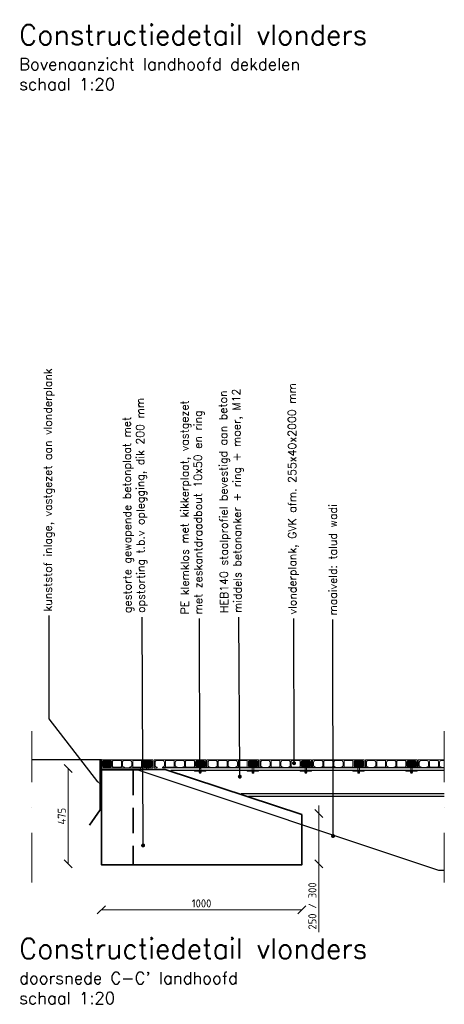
# Model space of a CAD drawing. Header units: metres. Extents: x -95462 to 707558, y 0 to 358316.
# Tile 23 of 50: x 186632 to 188750, y 221612 to 226523. Entities that reach past the tile are written whole.
import ezdxf
from ezdxf import colors
from ezdxf.entities.mleader import LeaderData, LeaderLine
from ezdxf.math import Vec2, Vec3

# ---------------------------------------------------------------- set-up
doc = ezdxf.new("R2010")
doc.units = ezdxf.units.M
doc.header["$LTSCALE"] = 20
doc.linetypes.add('DASHDOT', pattern=[25.4, 12.7, -6.35, 0, -6.35])
doc.linetypes.add('HIDDEN', pattern=[9.525, 6.35, -3.175])
doc.layers.add('BL14_TALUD', color=11, linetype='Continuous')
doc.layers.add('tt00_tekst', color=7, linetype='Continuous')
for name, color, linetype, lineweight in [('N-WE-BC-BETONVORM_IN HET WERK GESTORT-G', 50, 'Continuous', 35), ('N-WE-HC-HOUTVORM-G', 30, 'Continuous', 18), ('N-WE-HC-HOUTVORM-KLEMKLOS-G', 11, 'Continuous', 15), ('N-WE-SC-STAALVORM_HEA 140-G', 140, 'Continuous', 25), ('N-WE-VH-VERHARDING_GEOTEXTIEL-G', 252, 'Continuous', 35), ('TL46_Oplegvilt', 2, 'Continuous', 13), ('TL49_Doorsteekanker', 11, 'Continuous', 13), ('TL49_kikkerplaat', 11, 'Continuous', 13), ('X-XX-AL-AANPIJLING-M', 7, 'Continuous', 18), ('X-XX-AL-BREEKLIJN-G', 7, 'DASHDOT', 18), ('X-XX-AL-M', 7, 'Continuous', 18)]:
    doc.layers.add(name, color=color, linetype=linetype, lineweight=lineweight)
doc.styles.add('NLCS-ISO', font='NLCS-ISO.ttf')
doc.styles.add('ROMANS', font='romans.shx')
doc.dimstyles.new('NLCS RODOR-DIM-020mm$0', dxfattribs={"dimscale": 20, "dimtxt": 2, "dimasz": 2, "dimexe": 1.25, "dimexo": 0.625, "dimtad": 1, "dimdec": 0, "dimzin": 1, "dimdsep": 46, "dimtxsty": 'NLCS-ISO', "dimblk": 'OBLIQUE', "dimcen": 0, "dimse1": 1, "dimse2": 1, "dimclrd": 256, "dimclre": 1, "dimclrt": 256, "dimadec": 0, "dimazin": 0, "dimtfac": 1, "dimtdec": 0, "dimtmove": 0, "dimatfit": 0, "dimfxl": 1, "dimtolj": 1, "dimtzin": 0, "dimlwd": -1, "dimlwe": -1, "dimarcsym": 0})

# ---------------------------------------------------------------- blocks, each defined once
blk = doc.blocks.new('_Oblique')
at = {"color": 0, "linetype": 'ByBlock', "lineweight": -2}
blk.add_line((-0.5, -0.5), (0.5, 0.5), dxfattribs=at)
blk = doc.blocks.new('*D107')
at = {"layer": 'Defpoints', "color": 0, "transparency": 16777216}
for p in [(187039.4, 222312.7), (188039.4, 222312.7), (188039.4, 222082.5)]:
    blk.add_point(p, dxfattribs=at)
at = {"layer": 'X-XX-AL-M', "transparency": 16777216}
blk.add_line((187039.4, 222082.5), (188039.4, 222082.5), dxfattribs=at)
at = {"layer": 'X-XX-AL-M', "transparency": 16777216, "xscale": 40, "yscale": 40, "zscale": 40, "rotation": 180}
blk.add_blockref('_Oblique', (187039.4, 222082.5), dxfattribs=at)
at = {"layer": 'X-XX-AL-M', "transparency": 16777216, "xscale": 40, "yscale": 40, "zscale": 40}
blk.add_blockref('_Oblique', (188039.4, 222082.5), dxfattribs=at)
at = {"layer": 'X-XX-AL-M', "transparency": 16777216, "insert": (187539.4, 222115), "char_height": 40, "attachment_point": 5, "style": 'NLCS-ISO'}
blk.add_mtext('\\A1;1000', dxfattribs=at)
blk = doc.blocks.new('*D108')
at = {"layer": 'Defpoints', "color": 0, "transparency": 16777216}
for p in [(188039.4, 222562.7), (188039.4, 222312.7), (188124.5, 222312.7)]:
    blk.add_point(p, dxfattribs=at)
at = {"layer": 'X-XX-AL-M', "transparency": 16777216}
for p, q in [((188124.5, 222562.7), (188124.5, 222602.7)), ((188124.5, 222562.7), (188124.5, 222312.7)), ((188124.5, 222312.7), (188124.5, 221971.7))]:
    blk.add_line(p, q, dxfattribs=at)
at = {"layer": 'X-XX-AL-M', "transparency": 16777216, "xscale": 40, "yscale": 40, "zscale": 40}
for p, rotation in [((188124.5, 222562.7), 270), ((188124.5, 222312.7), 90)]:
    blk.add_blockref('_Oblique', p, dxfattribs=dict(at, rotation=rotation))
at = {"layer": 'X-XX-AL-M', "transparency": 16777216, "insert": (188092, 222102.2), "char_height": 40, "attachment_point": 5, "rotation": 90, "style": 'NLCS-ISO'}
blk.add_mtext('\\A1;250 / 300', dxfattribs=at)
blk = doc.blocks.new('*D109')
at = {"layer": 'Defpoints', "color": 0, "transparency": 16777216}
for p in [(187039.4, 222787.7), (186874.6, 222312.7), (187039.4, 222312.7)]:
    blk.add_point(p, dxfattribs=at)
at = {"layer": 'X-XX-AL-M', "transparency": 16777216}
blk.add_line((186874.6, 222787.7), (186874.6, 222312.7), dxfattribs=at)
at = {"layer": 'X-XX-AL-M', "transparency": 16777216, "xscale": 40, "yscale": 40, "zscale": 40}
for p, rotation in [((186874.6, 222787.7), 90), ((186874.6, 222312.7), 270)]:
    blk.add_blockref('_Oblique', p, dxfattribs=dict(at, rotation=rotation))
at = {"layer": 'X-XX-AL-M', "transparency": 16777216, "insert": (186842.1, 222550.2), "char_height": 40, "attachment_point": 5, "rotation": 90, "style": 'NLCS-ISO'}
blk.add_mtext('\\A1;475', dxfattribs=at)
blk = doc.blocks.new('_Dot')
at = {"color": 0, "linetype": 'ByBlock', "lineweight": -2}
blk.add_line((-0.5, 0), (-1, 0), dxfattribs=at)
at = {"color": 0, "linetype": 'ByBlock', "const_width": 0.5}
blk.add_lwpolyline([(-0.25, 0, 1), (0.25, 0, 1)], format="xyb", close=True, dxfattribs=at)
blk = doc.blocks.new('A$C8326db8a')
at = {"layer": 'N-WE-HC-HOUTVORM-G', "flags": 128}
blk.add_lwpolyline([(201, 40), (156.5, 40), (100.5, 40), (56, 40), (0, 40), (0, 0), (15.2, 0), (15.2, 4), (13.2, 4), (7, 7.6, -0.267949), (5, 11.1), (5, 29, -0.414214), (13, 37), (43, 37, -0.414214), (51, 29), (51, 10.9, -0.267949), (49, 7.4), (43.1, 4), (40.8, 4), (40.8, 0), (56, 0), (100.5, 0), (115.8, 0), (115.8, 4), (113.8, 4), (107.5, 7.6, -0.267949), (105.5, 11.1), (105.5, 29, -0.414214), (113.5, 37), (143.5, 37, -0.414214), (151.5, 29), (151.5, 10.9, -0.267949), (149.5, 7.4), (143.6, 4), (141.2, 4), (141.2, 0), (156.5, 0), (201.5, 0), (216.8, 0), (216.8, 4), (214.8, 4), (208.5, 7.6, -0.267949), (206.5, 11.1), (206.5, 29, -0.414214), (214.5, 37), (244.5, 37, -0.414214), (252.5, 29), (252.5, 10.9, -0.267949), (250.5, 7.4), (244.6, 4), (242.2, 4), (242.2, 0), (257.5, 0), (257.5, 40), (201.5, 40)], format="xyb", dxfattribs=at)
for points in [[(56, 8), (56, 33, -0.414214), (60, 37), (96.5, 37, -0.414214), (100.5, 33), (100.5, 8, -0.414214), (96.5, 4), (60, 4, -0.414214)], [(156.5, 8), (156.5, 33, -0.414214), (160.5, 37), (197, 37, -0.414214), (201, 33), (201, 8, -0.414214), (197, 4), (160.5, 4, -0.414214)]]:
    blk.add_lwpolyline(points, format="xyb", close=True, dxfattribs=at)
blk = doc.blocks.new('A$C301965ac')
at = {"layer": 'TL49_Doorsteekanker'}
for p, q in [((-1.5, 3.5), (-1.5, 8.5)), ((1.5, 3.5), (1.5, 8.5))]:
    blk.add_line(p, q, dxfattribs=at)
for points in [[(5.5, 10), (-5.5, 10), (-5.5, 8.5), (5.5, 8.5)], [(4.5, 8.5), (-4.5, 8.5), (-4.5, 3.5), (4.5, 3.5)]]:
    blk.add_lwpolyline(points, close=True, dxfattribs=at)
blk.add_lwpolyline([(-4, 3.5), (-4, 0), (4, 0), (4, 3.5)], dxfattribs=at)

msp = doc.modelspace()

# ---------------------------------------------------------------- hatches: boundary and pattern name
at = {"layer": 'N-WE-HC-HOUTVORM-KLEMKLOS-G'}
h = msp.add_hatch(dxfattribs=at)
h.set_pattern_fill('LANGSHOUT', color=256, angle=45)
h.set_pattern_definition([(45, (6549.254, 3.5355), (-3.53553391, 3.53553391), [])])
edge = h.paths.add_edge_path()
edge.add_arc((187082.411, 222819.66), 8, 0, 90)
edge.add_line((187082.411, 222827.66), (187052.411, 222827.66))
edge.add_arc((187052.411, 222819.66), 8, 90, 180)
edge.add_line((187044.411, 222819.66), (187044.411, 222801.732))
edge.add_arc((187048.411, 222801.732), 4, 180, 240)
edge.add_line((187046.411, 222798.268), (187052.661, 222794.66))
edge.add_line((187052.661, 222794.66), (187054.661, 222794.66))
edge.add_line((187054.661, 222794.66), (187054.661, 222790.66))
edge.add_line((187054.661, 222790.66), (187080.161, 222790.66))
edge.add_line((187080.161, 222790.66), (187080.161, 222794.66))
edge.add_line((187080.161, 222794.66), (187082.516, 222794.66))
edge.add_line((187082.516, 222794.66), (187088.411, 222798.063))
edge.add_arc((187086.411, 222801.527), 4, 300, 360)
edge.add_line((187090.411, 222801.527), (187090.411, 222819.66))
h = msp.add_hatch(dxfattribs=at)
h.set_pattern_fill('LANGSHOUT', color=256, angle=45)
h.set_pattern_definition([(45, (6750.754, 3.5355), (-3.53553391, 3.53553391), [])])
edge = h.paths.add_edge_path()
edge.add_arc((187283.911, 222819.66), 8, 0, 90)
edge.add_line((187283.911, 222827.66), (187253.911, 222827.66))
edge.add_arc((187253.911, 222819.66), 8, 90, 180)
edge.add_line((187245.911, 222819.66), (187245.911, 222801.732))
edge.add_arc((187249.911, 222801.732), 4, 180, 240)
edge.add_line((187247.911, 222798.268), (187254.161, 222794.66))
edge.add_line((187254.161, 222794.66), (187256.161, 222794.66))
edge.add_line((187256.161, 222794.66), (187256.161, 222790.66))
edge.add_line((187256.161, 222790.66), (187281.661, 222790.66))
edge.add_line((187281.661, 222790.66), (187281.661, 222794.66))
edge.add_line((187281.661, 222794.66), (187284.016, 222794.66))
edge.add_line((187284.016, 222794.66), (187289.911, 222798.063))
edge.add_arc((187287.911, 222801.527), 4, 300, 360)
edge.add_line((187291.911, 222801.527), (187291.911, 222819.66))
h = msp.add_hatch(dxfattribs=at)
h.set_pattern_fill('LANGSHOUT', color=256, angle=45)
h.set_pattern_definition([(45, (7014.254, 3.5355), (-3.53553391, 3.53553391), [])])
edge = h.paths.add_edge_path()
edge.add_arc((187547.411, 222819.66), 8, 0, 90)
edge.add_line((187547.411, 222827.66), (187517.411, 222827.66))
edge.add_arc((187517.411, 222819.66), 8, 90, 180)
edge.add_line((187509.411, 222819.66), (187509.411, 222801.732))
edge.add_arc((187513.411, 222801.732), 4, 180, 240)
edge.add_line((187511.411, 222798.268), (187517.661, 222794.66))
edge.add_line((187517.661, 222794.66), (187519.661, 222794.66))
edge.add_line((187519.661, 222794.66), (187519.661, 222790.66))
edge.add_line((187519.661, 222790.66), (187545.161, 222790.66))
edge.add_line((187545.161, 222790.66), (187545.161, 222794.66))
edge.add_line((187545.161, 222794.66), (187547.516, 222794.66))
edge.add_line((187547.516, 222794.66), (187553.411, 222798.063))
edge.add_arc((187551.411, 222801.527), 4, 300, 360)
edge.add_line((187555.411, 222801.527), (187555.411, 222819.66))
h = msp.add_hatch(dxfattribs=at)
h.set_pattern_fill('LANGSHOUT', color=256, angle=45)
h.set_pattern_definition([(45, (7277.754, 3.5355), (-3.53553391, 3.53553391), [])])
edge = h.paths.add_edge_path()
edge.add_arc((187810.911, 222819.66), 8, 0, 90)
edge.add_line((187810.911, 222827.66), (187780.911, 222827.66))
edge.add_arc((187780.911, 222819.66), 8, 90, 180)
edge.add_line((187772.911, 222819.66), (187772.911, 222801.732))
edge.add_arc((187776.911, 222801.732), 4, 180, 240)
edge.add_line((187774.911, 222798.268), (187781.161, 222794.66))
edge.add_line((187781.161, 222794.66), (187783.161, 222794.66))
edge.add_line((187783.161, 222794.66), (187783.161, 222790.66))
edge.add_line((187783.161, 222790.66), (187808.661, 222790.66))
edge.add_line((187808.661, 222790.66), (187808.661, 222794.66))
edge.add_line((187808.661, 222794.66), (187811.016, 222794.66))
edge.add_line((187811.016, 222794.66), (187816.911, 222798.063))
edge.add_arc((187814.911, 222801.527), 4, 300, 360)
edge.add_line((187818.911, 222801.527), (187818.911, 222819.66))
h = msp.add_hatch(dxfattribs=at)
h.set_pattern_fill('LANGSHOUT', color=256, angle=45)
h.set_pattern_definition([(45, (7541.254, 3.5355), (-3.53553391, 3.53553391), [])])
edge = h.paths.add_edge_path()
edge.add_arc((188074.411, 222819.66), 8, 0, 90)
edge.add_line((188074.411, 222827.66), (188044.411, 222827.66))
edge.add_arc((188044.411, 222819.66), 8, 90, 180)
edge.add_line((188036.411, 222819.66), (188036.411, 222801.732))
edge.add_arc((188040.411, 222801.732), 4, 180, 240)
edge.add_line((188038.411, 222798.268), (188044.661, 222794.66))
edge.add_line((188044.661, 222794.66), (188046.661, 222794.66))
edge.add_line((188046.661, 222794.66), (188046.661, 222790.66))
edge.add_line((188046.661, 222790.66), (188072.161, 222790.66))
edge.add_line((188072.161, 222790.66), (188072.161, 222794.66))
edge.add_line((188072.161, 222794.66), (188074.516, 222794.66))
edge.add_line((188074.516, 222794.66), (188080.411, 222798.063))
edge.add_arc((188078.411, 222801.527), 4, 300, 360)
edge.add_line((188082.411, 222801.527), (188082.411, 222819.66))
h = msp.add_hatch(dxfattribs=at)
h.set_pattern_fill('LANGSHOUT', color=256, angle=45)
h.set_pattern_definition([(45, (7804.754, 3.5355), (-3.53553391, 3.53553391), [])])
edge = h.paths.add_edge_path()
edge.add_arc((188337.911, 222819.66), 8, 0, 90)
edge.add_line((188337.911, 222827.66), (188307.911, 222827.66))
edge.add_arc((188307.911, 222819.66), 8, 90, 180)
edge.add_line((188299.911, 222819.66), (188299.911, 222801.732))
edge.add_arc((188303.911, 222801.732), 4, 180, 240)
edge.add_line((188301.911, 222798.268), (188308.161, 222794.66))
edge.add_line((188308.161, 222794.66), (188310.161, 222794.66))
edge.add_line((188310.161, 222794.66), (188310.161, 222790.66))
edge.add_line((188310.161, 222790.66), (188335.661, 222790.66))
edge.add_line((188335.661, 222790.66), (188335.661, 222794.66))
edge.add_line((188335.661, 222794.66), (188338.016, 222794.66))
edge.add_line((188338.016, 222794.66), (188343.911, 222798.063))
edge.add_arc((188341.911, 222801.527), 4, 300, 360)
edge.add_line((188345.911, 222801.527), (188345.911, 222819.66))
h = msp.add_hatch(dxfattribs=at)
h.set_pattern_fill('LANGSHOUT', color=256, angle=45)
h.set_pattern_definition([(45, (8068.254, 3.5355), (-3.53553391, 3.53553391), [])])
edge = h.paths.add_edge_path()
edge.add_arc((188601.411, 222819.66), 8, 0, 90)
edge.add_line((188601.411, 222827.66), (188571.411, 222827.66))
edge.add_arc((188571.411, 222819.66), 8, 90, 180)
edge.add_line((188563.411, 222819.66), (188563.411, 222801.732))
edge.add_arc((188567.411, 222801.732), 4, 180, 240)
edge.add_line((188565.411, 222798.268), (188571.661, 222794.66))
edge.add_line((188571.661, 222794.66), (188573.661, 222794.66))
edge.add_line((188573.661, 222794.66), (188573.661, 222790.66))
edge.add_line((188573.661, 222790.66), (188599.161, 222790.66))
edge.add_line((188599.161, 222790.66), (188599.161, 222794.66))
edge.add_line((188599.161, 222794.66), (188601.516, 222794.66))
edge.add_line((188601.516, 222794.66), (188607.411, 222798.063))
edge.add_arc((188605.411, 222801.527), 4, 300, 360)
edge.add_line((188609.411, 222801.527), (188609.411, 222819.66))

# ---------------------------------------------------------------- linework, layer by layer
at = {"layer": 'BL14_TALUD', "flags": 128}
for points in [[(187039.411, 222830.66), (186691.992, 222830.66)], [(187039.411, 222780.66), (187221.297, 222780.66), (188721.297, 222280.66), (188749.985, 222280.66)]]:
    msp.add_lwpolyline(points, dxfattribs=at)
at = {"layer": 'N-WE-BC-BETONVORM_IN HET WERK GESTORT-G', "linetype": 'HIDDEN'}
msp.add_line((187198.911, 222782.66), (187198.911, 222307.66), dxfattribs=at)
at = {"layer": 'N-WE-BC-BETONVORM_IN HET WERK GESTORT-G', "flags": 128}
msp.add_lwpolyline([(188039.411, 222557.66), (187358.411, 222782.66), (187198.911, 222782.66), (187039.411, 222782.66), (187039.411, 222507.66), (187039.411, 222307.66), (188039.411, 222307.66), (188039.411, 222557.66)], dxfattribs=at)
at = {"layer": 'N-WE-HC-HOUTVORM-G', "ltscale": 5, "flags": 128}
msp.add_lwpolyline([(188749.985, 222830.66), (188720.911, 222830.66), (188676.411, 222830.66), (188620.411, 222830.66), (188620.411, 222790.66), (188635.661, 222790.66), (188635.661, 222794.66), (188633.661, 222794.66), (188627.411, 222798.268, -0.26794919), (188625.411, 222801.732), (188625.411, 222819.66, -0.41421356), (188633.411, 222827.66), (188663.411, 222827.66, -0.41421356), (188671.411, 222819.66), (188671.411, 222801.527, -0.26794919), (188669.411, 222798.063), (188663.516, 222794.66), (188661.161, 222794.66), (188661.161, 222790.66), (188676.411, 222790.66), (188720.911, 222790.66), (188736.161, 222790.66), (188736.161, 222794.66), (188734.161, 222794.66), (188727.911, 222798.268, -0.26794919), (188725.911, 222801.732), (188725.911, 222819.66, -0.41421356), (188733.911, 222827.66), (188749.985, 222827.66)], format="xyb", dxfattribs=at)
msp.add_lwpolyline([(188676.411, 222798.66), (188676.411, 222823.66, -0.41421356), (188680.411, 222827.66), (188716.911, 222827.66, -0.41421356), (188720.911, 222823.66), (188720.911, 222798.66, -0.41421356), (188716.911, 222794.66), (188680.411, 222794.66, -0.41421356)], format="xyb", close=True, dxfattribs=at)
at = {"layer": 'N-WE-HC-HOUTVORM-KLEMKLOS-G', "flags": 128}
for points in [[(187090.411, 222819.66, 0.41421356), (187082.411, 222827.66), (187052.411, 222827.66, 0.41421356), (187044.411, 222819.66), (187044.411, 222801.732, 0.26794919), (187046.411, 222798.268), (187052.661, 222794.66), (187054.661, 222794.66), (187054.661, 222790.66), (187080.161, 222790.66), (187080.161, 222794.66), (187082.516, 222794.66), (187088.411, 222798.063, 0.26794919), (187090.411, 222801.527)], [(187291.911, 222819.66, 0.41421356), (187283.911, 222827.66), (187253.911, 222827.66, 0.41421356), (187245.911, 222819.66), (187245.911, 222801.732, 0.26794919), (187247.911, 222798.268), (187254.161, 222794.66), (187256.161, 222794.66), (187256.161, 222790.66), (187281.661, 222790.66), (187281.661, 222794.66), (187284.016, 222794.66), (187289.911, 222798.063, 0.26794919), (187291.911, 222801.527)], [(187555.411, 222819.66, 0.41421356), (187547.411, 222827.66), (187517.411, 222827.66, 0.41421356), (187509.411, 222819.66), (187509.411, 222801.732, 0.26794919), (187511.411, 222798.268), (187517.661, 222794.66), (187519.661, 222794.66), (187519.661, 222790.66), (187545.161, 222790.66), (187545.161, 222794.66), (187547.516, 222794.66), (187553.411, 222798.063, 0.26794919), (187555.411, 222801.527)], [(187818.911, 222819.66, 0.41421356), (187810.911, 222827.66), (187780.911, 222827.66, 0.41421356), (187772.911, 222819.66), (187772.911, 222801.732, 0.26794919), (187774.911, 222798.268), (187781.161, 222794.66), (187783.161, 222794.66), (187783.161, 222790.66), (187808.661, 222790.66), (187808.661, 222794.66), (187811.016, 222794.66), (187816.911, 222798.063, 0.26794919), (187818.911, 222801.527)], [(188082.411, 222819.66, 0.41421356), (188074.411, 222827.66), (188044.411, 222827.66, 0.41421356), (188036.411, 222819.66), (188036.411, 222801.732, 0.26794919), (188038.411, 222798.268), (188044.661, 222794.66), (188046.661, 222794.66), (188046.661, 222790.66), (188072.161, 222790.66), (188072.161, 222794.66), (188074.516, 222794.66), (188080.411, 222798.063, 0.26794919), (188082.411, 222801.527)], [(188345.911, 222819.66, 0.41421356), (188337.911, 222827.66), (188307.911, 222827.66, 0.41421356), (188299.911, 222819.66), (188299.911, 222801.732, 0.26794919), (188301.911, 222798.268), (188308.161, 222794.66), (188310.161, 222794.66), (188310.161, 222790.66), (188335.661, 222790.66), (188335.661, 222794.66), (188338.016, 222794.66), (188343.911, 222798.063, 0.26794919), (188345.911, 222801.527)], [(188609.411, 222819.66, 0.41421356), (188601.411, 222827.66), (188571.411, 222827.66, 0.41421356), (188563.411, 222819.66), (188563.411, 222801.732, 0.26794919), (188565.411, 222798.268), (188571.661, 222794.66), (188573.661, 222794.66), (188573.661, 222790.66), (188599.161, 222790.66), (188599.161, 222794.66), (188601.516, 222794.66), (188607.411, 222798.063, 0.26794919), (188609.411, 222801.527)]]:
    msp.add_lwpolyline(points, format="xyb", close=True, dxfattribs=at)
for points in [[(187256.161, 222790.66), (187281.661, 222790.66)], [(187513.661, 222790.66), (187539.161, 222790.66)], [(187777.161, 222790.66), (187802.661, 222790.66)], [(188040.661, 222790.66), (188066.161, 222790.66)], [(188304.161, 222790.66), (188329.661, 222790.66)], [(188567.661, 222790.66), (188593.161, 222790.66)]]:
    msp.add_lwpolyline(points, dxfattribs=at)
at = {"layer": 'N-WE-SC-STAALVORM_HEA 140-G', "flags": 128}
for points in [[(188749.985, 222790.66), (187349.411, 222790.66)], [(188749.985, 222778.66), (187385.651, 222778.66)], [(187736.744, 222662.66), (188749.985, 222662.66)], [(187773.064, 222650.66), (188749.985, 222650.66)]]:
    msp.add_lwpolyline(points, dxfattribs=at)
at = {"layer": 'N-WE-VH-VERHARDING_GEOTEXTIEL-G', "flags": 128}
msp.add_lwpolyline([(186980.036, 222504.92), (187034.411, 222582.242), (187034.411, 222830.66)], dxfattribs=at)
at = {"layer": 'TL46_Oplegvilt'}
msp.add_lwpolyline([(187234.411, 222790.66), (187039.411, 222790.66), (187039.411, 222782.66), (187234.411, 222782.66)], close=True, dxfattribs=at)
at = {"layer": 'TL49_Doorsteekanker'}
msp.add_lwpolyline([(187264.911, 222782.66), (187264.911, 222814.66), (187272.911, 222814.66), (187272.911, 222782.66)], dxfattribs=at)
for points in [[(187536.411, 222774.66), (187528.411, 222774.66), (187528.411, 222814.66), (187536.411, 222814.66)], [(187799.911, 222774.66), (187791.911, 222774.66), (187791.911, 222814.66), (187799.911, 222814.66)], [(188063.411, 222774.66), (188055.411, 222774.66), (188055.411, 222814.66), (188063.411, 222814.66)], [(188326.911, 222774.66), (188318.911, 222774.66), (188318.911, 222814.66), (188326.911, 222814.66)], [(188590.411, 222774.66), (188582.411, 222774.66), (188582.411, 222814.66), (188590.411, 222814.66)]]:
    msp.add_lwpolyline(points, close=True, dxfattribs=at)
at = {"layer": 'TL49_kikkerplaat', "flags": 128}
for points in [[(187503.911, 222778.66), (187560.411, 222778.66), (187560.411, 222774.66), (187503.911, 222774.66)], [(187767.411, 222778.66), (187823.911, 222778.66), (187823.911, 222774.66), (187767.411, 222774.66)], [(188030.911, 222778.66), (188087.411, 222778.66), (188087.411, 222774.66), (188030.911, 222774.66)], [(188294.411, 222778.66), (188350.911, 222778.66), (188350.911, 222774.66), (188294.411, 222774.66)], [(188557.911, 222778.66), (188614.411, 222778.66), (188614.411, 222774.66), (188557.911, 222774.66)]]:
    msp.add_lwpolyline(points, close=True, dxfattribs=at)
at = {"layer": 'X-XX-AL-BREEKLIJN-G'}
for p, q in [((186691.992, 222974.308), (186691.992, 222218.47)), ((188749.985, 222974.308), (188749.985, 222218.47))]:
    msp.add_line(p, q, dxfattribs=at)

# ---------------------------------------------------------------- block references
at = {"layer": 'N-WE-HC-HOUTVORM-G'}
for p in [(187039.411, 222790.66), (187302.911, 222790.66), (187566.411, 222790.66), (187829.911, 222790.66), (188093.411, 222790.66), (188356.911, 222790.66)]:
    msp.add_blockref('A$C8326db8a', p, dxfattribs=at)
at = {"layer": 'TL49_kikkerplaat'}
for p in [(187532.411, 222764.66), (187795.911, 222764.66), (188059.411, 222764.66), (188322.911, 222764.66), (188586.411, 222764.66)]:
    msp.add_blockref('A$C301965ac', p, dxfattribs=at)

# ---------------------------------------------------------------- texts
at = {"layer": 'tt00_tekst', "char_height": 100, "width": 2275.56527, "attachment_point": 1, "style": 'ROMANS'}
for s, insert in [('{\\C4;Constructiedetail vlonders\\P\\H0.6x;\\C3;Bovenaanzicht landhoofd dekdelen\\Pschaal 1:20}', (186629.616, 226498.336)), ("{\\C4;Constructiedetail vlonders\\P\\H0.6x;\\C3;doorsnede C-C' landhoofd \\Pschaal 1:20}", (186629.616, 221939.364))]:
    msp.add_mtext(s, dxfattribs=dict(at, insert=insert))

# ---------------------------------------------------------------- dimensions: what is measured, and where the dimension line sits
at = {"layer": 'X-XX-AL-M'}
dim = msp.add_linear_dim(base=(186874.597, 222312.66), p1=(187039.411, 222787.66), p2=(187039.411, 222312.66), angle=90, dimstyle='NLCS RODOR-DIM-020mm$0', dxfattribs=at)
dim.commit()
dim.dimension.update_dxf_attribs({"geometry": '*D109', "text_midpoint": (186842.097, 222550.16)})
dim = msp.add_linear_dim(base=(188124.5, 222312.66), p1=(188039.411, 222562.66), p2=(188039.411, 222312.66), angle=90, text='<> / 300', dimstyle='NLCS RODOR-DIM-020mm$0', dxfattribs=at)
dim.commit()
dim.dimension.update_dxf_attribs({"geometry": '*D108', "text_midpoint": (188091.985, 222102.16)})
dim = msp.add_linear_dim(base=(188039.411, 222082.461), p1=(187039.411, 222312.66), p2=(188039.411, 222312.66), dimstyle='NLCS RODOR-DIM-020mm$0', dxfattribs=at)
dim.commit()
dim.dimension.update_dxf_attribs({"geometry": '*D107', "text_midpoint": (187539.411, 222114.961)})

# ---------------------------------------------------------------- leaders
at = {"layer": 'X-XX-AL-AANPIJLING-M'}
ml = msp.add_multileader_mtext('Standard', dxfattribs=at)
ml.set_content('PE klemklos met kikkerplaat, vastgezet \\Pmet zeskantdraadbout 10x50 en ring', color=2, style='ROMANS')
ml.set_leader_properties(color=1)
ml.build(insert=Vec2(0, 0))
ml.multileader.update_dxf_attribs({"has_dogleg": 0, "text_left_attachment_type": 3, "text_right_attachment_type": 3, "dogleg_length": 0.36, "arrow_head_size": 20, "scale": 20})
ctx = ml.context
ctx.base_point, ctx.scale, ctx.char_height, ctx.arrow_head_size, ctx.landing_gap_size, ctx.plane_origin, ctx.plane_x_axis, ctx.plane_y_axis = Vec3(187529.054, 223536.457), 20, 40, 20, 20, Vec3(187530.565, 222798.578), Vec3(0, 1), Vec3(-1, 0)
ctx.left_attachment, ctx.right_attachment = 3, 3
notes = []
notes.append((ctx, [(0, (1, 1, 0), (187529.054, 223529.257), (0, 1), 7.2, [(0, [(187530.565, 222774.66)], 0, [])])]))
ctx.mtext.insert, ctx.mtext.text_direction, ctx.mtext.rotation, ctx.mtext.width, ctx.mtext.flow_direction = Vec3(187435.681, 223556.272), Vec3(-0.00198356, 0.99999803), 1.57277989, 2135.67287, 5
ml = msp.add_multileader_mtext('Standard', dxfattribs=at)
ml.set_content('vlonderplank, GVK afm. 255x40x2000 mm', color=2, style='ROMANS')
ml.set_leader_properties(color=1)
ml.set_arrow_properties(name='DOT')
ml.build(insert=Vec2(0, 0))
ml.multileader.update_dxf_attribs({"has_dogleg": 0, "text_left_attachment_type": 3, "text_right_attachment_type": 3, "dogleg_length": 0.36, "arrow_head_size": 20, "scale": 20})
ctx = ml.context
ctx.base_point, ctx.scale, ctx.char_height, ctx.arrow_head_size, ctx.landing_gap_size, ctx.plane_origin, ctx.plane_x_axis, ctx.plane_y_axis = Vec3(187998.966, 223536.457), 20, 40, 20, 20, Vec3(188000.477, 222798.578), Vec3(0, 1), Vec3(-1, 0)
ctx.left_attachment, ctx.right_attachment = 3, 3
notes.append((ctx, [(0, (1, 1, 0), (187998.966, 223529.257), (0, 1), 7.2, [(0, [(188000.477, 222814.425)], 0, [])])]))
ctx.mtext.insert, ctx.mtext.text_direction, ctx.mtext.rotation, ctx.mtext.width, ctx.mtext.flow_direction = Vec3(187972.257, 223556.401), Vec3(-0.0020928, 0.99999781), 1.57288913, 2135.67287, 5
ml = msp.add_multileader_mtext('Standard', dxfattribs=at)
ml.set_content('gestorte gewapende betonplaat met \\Popstorting t.b.v oplegging, dik 200 mm', color=2, style='ROMANS')
ml.set_leader_properties(color=1)
ml.set_arrow_properties(name='DOT')
ml.build(insert=Vec2(0, 0))
ml.multileader.update_dxf_attribs({"has_dogleg": 0, "text_left_attachment_type": 3, "text_right_attachment_type": 3, "dogleg_length": 0.36, "arrow_head_size": 20, "scale": 20})
ctx = ml.context
ctx.base_point, ctx.scale, ctx.char_height, ctx.arrow_head_size, ctx.landing_gap_size, ctx.plane_origin, ctx.plane_x_axis, ctx.plane_y_axis = Vec3(187243.099, 223543.657), 20, 40, 20, 20, Vec3(187247.748, 222519.882), Vec3(0, 1), Vec3(-1, 0)
ctx.left_attachment, ctx.right_attachment = 3, 3
notes.append((ctx, [(0, (1, 1, 0), (187243.099, 223536.457), (0, 1), 7.2, [(0, [(187247.748, 222404.102)], 0, [])])]))
ctx.mtext.insert, ctx.mtext.text_direction, ctx.mtext.rotation, ctx.mtext.width, ctx.mtext.flow_direction = Vec3(187149.685, 223563.276), Vec3(-0.0040793, 0.99999168), 1.57487563, 1930.25902, 5
ml = msp.add_multileader_mtext('Standard', dxfattribs=at)
ml.set_content('HEB140 staalprofiel bevestigd aan beton \\Pmiddels betonanker + ring + moer, M12', color=2, style='ROMANS')
ml.set_leader_properties(color=1)
ml.set_arrow_properties(name='DOT')
ml.build(insert=Vec2(0, 0))
ml.multileader.update_dxf_attribs({"has_dogleg": 0, "text_left_attachment_type": 3, "text_right_attachment_type": 3, "dogleg_length": 0.36, "arrow_head_size": 20, "scale": 20})
ctx = ml.context
ctx.base_point, ctx.scale, ctx.char_height, ctx.arrow_head_size, ctx.landing_gap_size, ctx.plane_origin, ctx.plane_x_axis, ctx.plane_y_axis = Vec3(187725.527, 223543.657), 20, 40, 20, 20, Vec3(187730.176, 222519.882), Vec3(0, 1), Vec3(-1, 0)
ctx.left_attachment, ctx.right_attachment = 3, 3
notes.append((ctx, [(0, (1, 1, 0), (187725.527, 223536.457), (0, 1), 7.2, [(0, [(187730.176, 222747.45)], 0, [])])]))
ctx.mtext.insert, ctx.mtext.text_direction, ctx.mtext.rotation, ctx.mtext.width, ctx.mtext.flow_direction = Vec3(187632.079, 223563.111), Vec3(-0.00583836, 0.99998296), 1.57663472, 1930.25902, 5
ml = msp.add_multileader_mtext('Standard', dxfattribs=at)
ml.set_content('\\pxt1;maaiveld: talud wadi', color=2, style='ROMANS')
ml.set_leader_properties(color=1)
ml.set_arrow_properties(name='DOT')
ml.build(insert=Vec2(0, 0))
ml.multileader.update_dxf_attribs({"has_dogleg": 0, "text_left_attachment_type": 3, "text_right_attachment_type": 3, "dogleg_length": 0.36, "arrow_head_size": 20, "scale": 20})
ctx = ml.context
ctx.base_point, ctx.scale, ctx.char_height, ctx.arrow_head_size, ctx.landing_gap_size, ctx.plane_origin = Vec3(188193.839, 224193.831), 20, 40, 20, 20, Vec3(188191.76, 222514.399)
ctx.left_attachment, ctx.right_attachment = 3, 3
notes.append((ctx, [(0, (1, 1, 0), (188201.511, 223530.974), (-1, 0), 7.2, [(0, [(188195.079, 222451.318)], 0, [])])]))
ctx.mtext.insert, ctx.mtext.text_direction, ctx.mtext.rotation, ctx.mtext.width, ctx.mtext.flow_direction = Vec3(188174.297, 223550.96), Vec3(-0.00071137, 0.99999975), 1.57150769, 1930.25902, 5
ml = msp.add_multileader_mtext('Standard', dxfattribs=at)
ml.set_content('kunststof inlage, vastgezet aan vlonderplank', color=2, style='ROMANS')
ml.set_leader_properties(color=1)
ml.build(insert=Vec2(0, 0))
ml.multileader.update_dxf_attribs({"has_dogleg": 0, "text_left_attachment_type": 3, "text_right_attachment_type": 3, "dogleg_length": 0.36, "arrow_head_size": 20, "scale": 20})
ctx = ml.context
ctx.base_point, ctx.scale, ctx.char_height, ctx.arrow_head_size, ctx.landing_gap_size, ctx.plane_origin, ctx.plane_x_axis, ctx.plane_y_axis = Vec3(186779.144, 223550.576), 20, 40, 20, 20, Vec3(186779.322, 222644.112), Vec3(0, 1), Vec3(-1, 0)
ctx.left_attachment, ctx.right_attachment = 3, 3
notes.append((ctx, [(0, (1, 1, 0), (186779.144, 223543.376), (0, 1), 7.2, [(0, [(187034.411, 222706.451), (186779.322, 223034.995)], 0, [])])]))
ctx.mtext.insert, ctx.mtext.text_direction, ctx.mtext.rotation, ctx.mtext.flow_direction = Vec3(186752.47, 223570.567), Vec3(-0.00034637, 0.99999994), 1.5711427, 5
for ctx, leaders in notes:
    for number, flags, end, landing, length, lines in leaders:
        leader = LeaderData()
        leader.index, (leader.has_last_leader_line, leader.has_dogleg_vector, leader.attachment_direction) = number, flags
        leader.last_leader_point, leader.dogleg_vector, leader.dogleg_length = Vec3(end), Vec3(landing), length
        for number, points, colour, breaks in lines:
            line = LeaderLine()
            line.index, line.vertices, line.color, line.breaks = number, Vec3.list(points), colors.encode_raw_color(colour), breaks
            leader.lines.append(line)
        ctx.leaders.append(leader)

doc.saveas('drawing.dxf')
